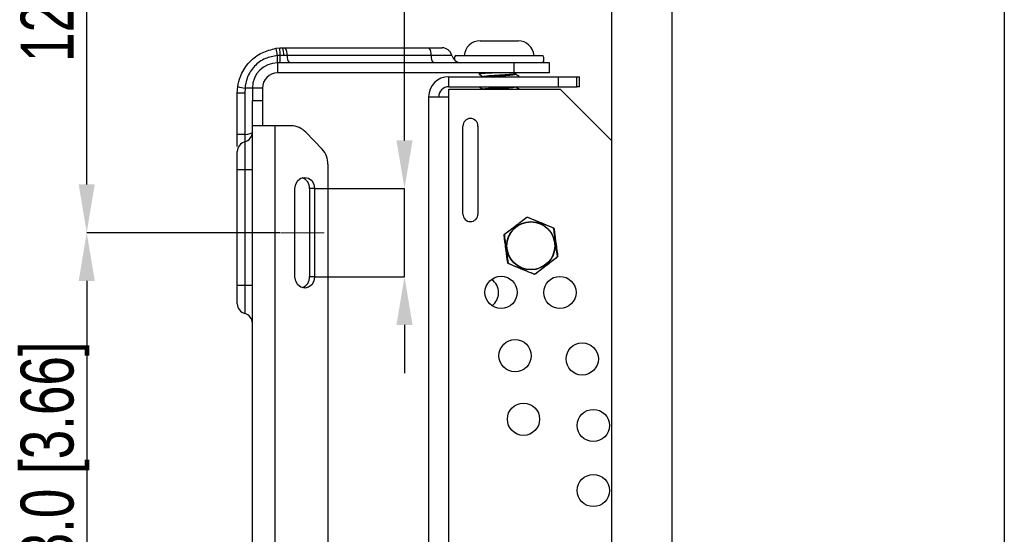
# Model space of a CAD drawing. Header units: millimetres. Extents: x 0 to 1262, y 0 to 420.
# Tile 95 of 99: x 1071 to 1137, y 184 to 218. Entities that reach past the tile are written whole.
import ezdxf

# ---------------------------------------------------------------- set-up
doc = ezdxf.new("R2010")
doc.units = ezdxf.units.MM
doc.header["$PDSIZE"] = -1
doc.layers.add('SLD-0', color=7, linetype='Continuous')
doc.styles.add('SLDTEXTSTYLE0', font='TXT', dxfattribs={"width": 0.75})
doc.dimstyles.new('SLDDIMSTYLE1', dxfattribs={"dimtxt": 3.5, "dimasz": 3.2, "dimexe": 0, "dimexo": 0.0625, "dimgap": 0.875, "dimtad": 1, "dimdec": 1, "dimlfac": 3, "dimrnd": 1e-09, "dimzin": 12, "dimdsep": 46, "dimtxsty": 'SLDTEXTSTYLE0', "dimsah": 1, "dimcen": 0.09, "dimadec": 0, "dimazin": 3, "dimtfac": 1, "dimtdec": 1, "dimtmove": 0, "dimatfit": 0, "dimfxl": 1, "dimfrac": 2, "dimtolj": 1, "dimtzin": 12, "dimarcsym": 0})
doc.dimstyles.new('SLDDIMSTYLE2', dxfattribs={"dimtxt": 3.5, "dimasz": 3.2, "dimexe": 0, "dimexo": 0.0625, "dimgap": 0.875, "dimtad": 1, "dimdec": 1, "dimlfac": 3, "dimrnd": 1e-09, "dimzin": 12, "dimdsep": 46, "dimtxsty": 'SLDTEXTSTYLE0', "dimsah": 1, "dimcen": 0.09, "dimadec": 0, "dimazin": 3, "dimtfac": 1, "dimtdec": 1, "dimtofl": 0, "dimtmove": 0, "dimatfit": 3, "dimfxl": 1, "dimfrac": 2, "dimtolj": 1, "dimtzin": 12, "dimarcsym": 0})
doc.dimstyles.new('SLDDIMSTYLE3', dxfattribs={"dimtxt": 3.5, "dimasz": 3.2, "dimexe": 0, "dimexo": 0.0625, "dimgap": 0.875, "dimtad": 1, "dimdec": 1, "dimlfac": 3, "dimrnd": 1e-09, "dimzin": 4, "dimdsep": 46, "dimtxsty": 'SLDTEXTSTYLE0', "dimsah": 1, "dimcen": 0.09, "dimadec": 0, "dimazin": 1, "dimtfac": 1, "dimtdec": 1, "dimtofl": 0, "dimtmove": 0, "dimatfit": 3, "dimfxl": 1, "dimfrac": 2, "dimtolj": 1, "dimtzin": 12, "dimarcsym": 0})

# ---------------------------------------------------------------- blocks, each defined once
blk = doc.blocks.new('*D88')
at = {"layer": 'Defpoints', "color": 0, "transparency": 16777216}
for p in [(1075.926, 245.471), (1093.977, 245.471), (1088.76, 204.304)]:
    blk.add_point(p, dxfattribs=at)
at = {"layer": 'SLD-0', "color": 0, "lineweight": -2, "transparency": 16777216}
for p, q in [((1093.914, 245.471), (1075.926, 245.471)), ((1075.926, 207.504), (1075.926, 242.271)), ((1088.697, 204.304), (1075.926, 204.304))]:
    blk.add_line(p, q, dxfattribs=at)
at = {"layer": 'SLD-0', "color": 0, "transparency": 16777216}
for points in [[(1075.393, 242.271), (1076.459, 242.271), (1075.926, 245.471)], [(1075.393, 207.504), (1076.459, 207.504), (1075.926, 204.304)]]:
    blk.add_solid(points, dxfattribs=at)
at = {"layer": 'SLD-0', "color": 0, "transparency": 16777216, "insert": (1071.551, 224.888), "char_height": 3.5, "attachment_point": 2, "rotation": 90, "style": 'SLDTEXTSTYLE0'}
blk.add_mtext('\\A1;123.5 [4.86]', dxfattribs=at)
blk = doc.blocks.new('*D89')
at = {"layer": 'Defpoints', "color": 0, "transparency": 16777216}
for p in [(1088.76, 204.304), (1075.926, 173.304), (1088.76, 173.304)]:
    blk.add_point(p, dxfattribs=at)
at = {"layer": 'SLD-0', "color": 0, "lineweight": -2, "transparency": 16777216}
for p, q in [((1088.697, 204.304), (1075.926, 204.304)), ((1075.926, 201.104), (1075.926, 176.504)), ((1088.697, 173.304), (1075.926, 173.304))]:
    blk.add_line(p, q, dxfattribs=at)
at = {"layer": 'SLD-0', "color": 0, "transparency": 16777216}
for points in [[(1075.393, 201.104), (1076.459, 201.104), (1075.926, 204.304)], [(1075.393, 176.504), (1076.459, 176.504), (1075.926, 173.304)]]:
    blk.add_solid(points, dxfattribs=at)
at = {"layer": 'SLD-0', "color": 0, "transparency": 16777216, "insert": (1071.551, 188.804), "char_height": 3.5, "attachment_point": 2, "rotation": 90, "style": 'SLDTEXTSTYLE0'}
blk.add_mtext('\\A1;93.0 [3.66]', dxfattribs=at)
blk = doc.blocks.new('*D90')
at = {"layer": 'Defpoints', "color": 0, "transparency": 16777216}
for p in [(1091.005, 207.221), (1091.005, 201.388), (1096.957, 201.388)]:
    blk.add_point(p, dxfattribs=at)
at = {"layer": 'SLD-0', "color": 0, "lineweight": -2, "transparency": 16777216}
for p, q in [((1096.957, 210.421), (1096.957, 238.81)), ((1091.067, 207.221), (1096.957, 207.221)), ((1096.957, 201.388), (1096.957, 207.221)), ((1091.067, 201.388), (1096.957, 201.388)), ((1096.957, 198.188), (1096.957, 194.988))]:
    blk.add_line(p, q, dxfattribs=at)
at = {"layer": 'SLD-0', "color": 0, "transparency": 16777216}
for points in [[(1096.424, 210.421), (1097.49, 210.421), (1096.957, 207.221)], [(1096.424, 198.188), (1097.49, 198.188), (1096.957, 201.388)]]:
    blk.add_solid(points, dxfattribs=at)
at = {"layer": 'SLD-0', "color": 0, "transparency": 16777216, "insert": (1092.582, 227.216), "char_height": 3.5, "attachment_point": 2, "rotation": 90, "style": 'SLDTEXTSTYLE0'}
blk.add_mtext('\\A1;17.5 [0.69]', dxfattribs=at)

msp = doc.modelspace()

# ---------------------------------------------------------------- linework, layer by layer
at = {"color": 7, "linetype": 'Continuous', "lineweight": 25}
for p, q in [((1136.654457, 340.627773), (1136.654457, 150.314287)), ((1110.654457, 336.601183), (1110.654457, 154.340877)), ((1114.642547, 333.9341), (1114.642547, 157.00796)), ((1101.971124, 217.02103), (1104.471124, 217.02103)), ((1088.458464, 216.519767), (1088.695117, 216.544665)), ((1088.890435, 216.55103), (1089.048174, 216.55103)), ((1089.048174, 216.55103), (1098.572104, 216.55103)), ((1098.572104, 216.55103), (1099.445226, 216.55103)), ((1088.738521, 216.050221), (1088.554457, 216.040539)), ((1088.554457, 215.554363), (1088.554457, 216.040539)), ((1088.738521, 215.554363), (1088.738521, 216.050221)), ((1089.193282, 216.052697), (1088.961624, 216.052697)), ((1098.717212, 216.052697), (1089.193282, 216.052697)), ((1100.09029, 216.052697), (1098.717212, 216.052697)), ((1100.331591, 216.038363), (1106.110657, 216.038363)), ((1088.554457, 215.554363), (1088.554457, 214.887697)), ((1104.214797, 215.554363), (1088.554457, 215.554363)), ((1104.214797, 214.887697), (1104.214797, 215.554363)), ((1106.552064, 215.554363), (1104.214797, 215.554363)), ((1106.552064, 214.887697), (1106.552064, 215.554363)), ((1106.552064, 215.554363), (1106.55235, 215.554363)), ((1106.55235, 214.887697), (1106.55235, 215.554363)), ((1104.214797, 214.887697), (1088.554457, 214.887697)), ((1099.887791, 213.97103), (1099.887791, 214.637697)), ((1099.887791, 214.637697), (1107.141827, 214.637697)), ((1101.887791, 214.856427), (1101.887791, 214.80432)), ((1101.937187, 214.887697), (1101.891536, 214.861229)), ((1106.552064, 214.887697), (1104.214797, 214.887697)), ((1104.277085, 214.849212), (1104.343409, 214.887697)), ((1104.554457, 214.637697), (1104.554457, 214.648113)), ((1106.55235, 214.887697), (1106.552064, 214.887697)), ((1107.141827, 213.97103), (1107.141827, 214.637697)), ((1107.141827, 214.637697), (1108.357477, 214.637697)), ((1108.357477, 213.97103), (1108.357477, 214.637697)), ((1108.357477, 214.637697), (1108.550008, 214.637697)), ((1108.550008, 213.97103), (1108.550008, 214.637697)), ((1085.890435, 213.55103), (1085.921826, 213.983887)), ((1086.401321, 213.887697), (1086.389113, 213.55103)), ((1086.887791, 213.887697), (1086.401321, 213.887697)), ((1087.554457, 213.887697), (1086.887791, 213.887697)), ((1086.887791, 213.887697), (1086.887791, 213.054363)), ((1087.554457, 213.887697), (1087.554457, 213.054363)), ((1099.887791, 213.97103), (1107.141827, 213.97103)), ((1099.887791, 213.304363), (1099.887791, 213.804363)), ((1099.887791, 213.804363), (1107.253707, 213.804363)), ((1101.887791, 213.97103), (1101.887791, 213.970986)), ((1104.554457, 213.804363), (1104.554457, 213.81478)), ((1107.141827, 213.97103), (1108.357477, 213.97103)), ((1107.253707, 213.804363), (1110.654457, 210.403613)), ((1108.550008, 213.97103), (1108.357477, 213.97103)), ((1086.389113, 213.55103), (1085.890435, 213.55103)), ((1085.890435, 210.809741), (1085.890435, 213.55103)), ((1086.389113, 213.55103), (1086.389113, 210.809741)), ((1098.554457, 213.304363), (1098.554457, 164.304363)), ((1098.554457, 213.304363), (1099.887791, 213.304363)), ((1099.887791, 164.304363), (1099.887791, 213.304363)), ((1086.887791, 213.054363), (1087.554457, 213.054363)), ((1086.887791, 211.387697), (1086.887791, 213.054363)), ((1087.554457, 213.054363), (1087.554457, 211.387697)), ((1086.887791, 166.22103), (1086.887791, 211.387697)), ((1088.387791, 211.387697), (1086.887791, 211.387697)), ((1088.387791, 166.22103), (1088.387791, 211.387697)), ((1089.458406, 211.387697), (1088.387791, 211.387697)), ((1100.821124, 205.537697), (1100.821124, 211.37103)), ((1101.821124, 211.37103), (1101.821124, 205.537697)), ((1086.389113, 210.809741), (1085.890435, 210.809741)), ((1091.509007, 209.828776), (1090.425616, 210.958143)), ((1086.389113, 210.325876), (1086.389113, 208.47103)), ((1085.890435, 208.47103), (1085.890435, 209.680721)), ((1091.889939, 208.839086), (1091.889939, 168.769641)), ((1085.890435, 200.804363), (1085.890435, 208.47103)), ((1086.389113, 208.47103), (1085.890435, 208.47103)), ((1086.389113, 208.47103), (1086.389113, 200.804363)), ((1086.887791, 208.47103), (1086.389113, 208.47103)), ((1089.705852, 201.387697), (1089.705852, 207.22103)), ((1091.00489, 207.22103), (1090.671557, 207.22103)), ((1090.671557, 207.22103), (1090.671557, 201.387697)), ((1091.00489, 207.22103), (1091.00489, 201.387697)), ((1091.00489, 201.387697), (1090.671557, 201.387697)), ((1085.890435, 199.594672), (1085.890435, 200.804363)), ((1086.389113, 200.804363), (1085.890435, 200.804363)), ((1086.389113, 200.804363), (1086.389113, 198.949518)), ((1086.887791, 200.804363), (1086.389113, 200.804363))]:
    msp.add_line(p, q, dxfattribs=at)
at = {"color": 7, "linetype": 'Continuous', "lineweight": 25, "flags": 128}
for points in [[(1089.705852, 207.22103), (1089.755294, 207.508043), (1089.896092, 207.75136), (1090.106811, 207.91394), (1090.355371, 207.97103), (1090.603931, 207.91394), (1090.81465, 207.75136), (1090.955448, 207.508043), (1091.00489, 207.22103)], [(1105.010988, 205.301989), (1105.01209, 205.302453), (1105.01354, 205.302427), (1105.015311, 205.30191), (1105.017368, 205.300914), (1105.019672, 205.299457), (1105.022176, 205.297567), (1105.024833, 205.295283), (1105.027592, 205.292647)], [(1105.134904, 205.318417), (1105.13372, 205.318578), (1105.132326, 205.318174), (1105.130751, 205.317214), (1105.129025, 205.315716), (1105.127181, 205.313709), (1105.125255, 205.311233), (1105.123285, 205.308335), (1105.121308, 205.305071)], [(1106.780175, 204.638663), (1106.781127, 204.63794), (1106.78183, 204.636671), (1106.782268, 204.634879), (1106.782433, 204.6326), (1106.782323, 204.629876), (1106.781939, 204.626763), (1106.78129, 204.623319), (1106.780386, 204.619613)], [(1103.56833, 204.1112), (1103.564668, 204.110129), (1103.561361, 204.10897), (1103.558472, 204.107746), (1103.556059, 204.106479), (1103.554167, 204.105196), (1103.552835, 204.103921), (1103.552086, 204.102678), (1103.551937, 204.101492)], [(1103.599669, 204.21702), (1103.598937, 204.216075), (1103.59859, 204.214666), (1103.598634, 204.212822), (1103.599068, 204.210578), (1103.599884, 204.207978), (1103.601066, 204.205071), (1103.60259, 204.201916), (1103.604429, 204.198573)], [(1106.85636, 204.539562), (1106.855907, 204.540668), (1106.85486, 204.541673), (1106.853241, 204.542557), (1106.851081, 204.543304), (1106.848421, 204.543897), (1106.845313, 204.544327), (1106.841818, 204.544584), (1106.838004, 204.544663)], [(1107.037819, 202.677758), (1107.039658, 202.674415), (1107.041182, 202.671259), (1107.042364, 202.668353), (1107.04318, 202.665753), (1107.043614, 202.663509), (1107.043658, 202.661665), (1107.043311, 202.660256), (1107.042579, 202.659311)], [(1107.090311, 202.774839), (1107.090161, 202.773653), (1107.089413, 202.77241), (1107.088081, 202.771135), (1107.086189, 202.769851), (1107.083776, 202.768585), (1107.080887, 202.767361), (1107.07758, 202.766202), (1107.073918, 202.765131)], [(1103.804244, 202.331667), (1103.80043, 202.331747), (1103.796935, 202.332004), (1103.793827, 202.332434), (1103.791167, 202.333027), (1103.789007, 202.333773), (1103.787388, 202.334657), (1103.786341, 202.335662), (1103.785888, 202.336769)], [(1103.861862, 202.256718), (1103.860958, 202.253011), (1103.860308, 202.249568), (1103.859925, 202.246454), (1103.859814, 202.243731), (1103.85998, 202.241451), (1103.860418, 202.23966), (1103.86112, 202.23839), (1103.862073, 202.237668)], [(1091.00489, 201.387697), (1090.955448, 201.100684), (1090.81465, 200.857367), (1090.603931, 200.694787), (1090.355371, 200.637697), (1090.106811, 200.694787), (1089.896092, 200.857367), (1089.755294, 201.100684), (1089.705852, 201.387697)], [(1105.520939, 201.57126), (1105.518963, 201.567996), (1105.516993, 201.565098), (1105.515067, 201.562621), (1105.513223, 201.560615), (1105.511497, 201.559117), (1105.509922, 201.558157), (1105.508528, 201.557753), (1105.507344, 201.557914)], [(1105.614656, 201.583684), (1105.617415, 201.581048), (1105.620072, 201.578763), (1105.622576, 201.576874), (1105.62488, 201.575417), (1105.626937, 201.574421), (1105.628708, 201.573904), (1105.630158, 201.573878), (1105.63126, 201.574342)]]:
    msp.add_lwpolyline(points, dxfattribs=at)
at = {"color": 7, "linetype": 'Continuous', "lineweight": 25}
for centre, radius in [((1105.321124, 203.438165), 1.598958), ((1105.321124, 203.438165), 1.583333), ((1103.348657, 200.349574), 1.066667), ((1107.24314, 200.344142), 1.066667), ((1104.274621, 196.153994), 1.066667), ((1108.720365, 195.936491), 1.066667), ((1104.831647, 191.942284), 1.066667), ((1109.452826, 191.528793), 1.066667), ((1109.454457, 187.216471), 1.066667)]:
    msp.add_circle(centre, radius, dxfattribs=at)
for centre, radius, start, end in [((1101.971124, 215.949803), 1.071227, 90, 175.25783874), ((1104.471124, 215.949803), 1.071227, 4.74216126, 90), ((1085.866792, 215.751405), 2.703173, 6.1401586, 16.51370286), ((1082.303961, 215.7345), 6.442301, 2.80905568, 7.22448361), ((1087.89107, 216.154015), 1.075338, 354.59357718, 21.66631287), ((1088.576963, 216.143526), 0.622977, 351.61643985, 40.85325843), ((1098.100893, 216.143526), 0.622977, 351.61643985, 40.85325843), ((1099.445226, 215.884363), 0.666667, 14.62549876, 90), ((1089.809602, 215.961867), 0.622977, 171.61643985, 220.85325843), ((1099.333532, 215.961867), 0.622977, 171.61643985, 220.85325843), ((1100.735355, 216.22103), 0.666667, 194.62549876, 265.19783119), ((1100.672652, 215.796363), 0.418195, 144.64242908, 185.34196397), ((1105.769596, 215.796363), 0.418195, 324.64242908, 35.35757092), ((1088.554457, 213.887697), 1.666667, 90, 180), ((1088.554457, 213.887697), 1, 90, 180), ((1099.887791, 213.304363), 1.333333, 90, 180), ((1086.691385, 216.576819), 2.704721, 253.46958313, 263.84353927), ((1099.887791, 213.304363), 0.666667, 90, 180), ((1101.321124, 211.37103), 0.5, 0, 180), ((1089.441187, 210.045231), 1.342576, 42.84135202, 89.26514175), ((1086.221124, 210.97103), 0.666667, 284.59488955, 0), ((1086.557101, 209.680721), 0.666667, 104.59488955, 180), ((1090.458397, 208.856241), 1.431644, 359.31341145, 42.79003742), ((1089.943483, 207.259315), 0.729079, 356.9898988, 70.34574329), ((1101.321124, 205.537697), 0.5, 180, 0), ((1089.943483, 201.349411), 0.729079, 289.65425671, 3.0101012), ((1102.121124, 200.321499), 1.066667, 0, 56.17158282), ((1102.121124, 200.321499), 1.066667, 306.44884208, 0), ((1086.557101, 199.594672), 0.666667, 180, 255.40511045), ((1086.221124, 198.304363), 0.666667, 0, 75.40511045)]:
    msp.add_arc(centre, radius, start, end, dxfattribs=at)
msp.add_ellipse((1086.221124, 210.97103), major_axis=(0.666667, 0), ratio=0.25, start_param=4.967117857, end_param=6.283185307, dxfattribs=at)
for points, knots in [([(1085.921826, 213.983887), (1085.97026, 214.208803), (1086.089675, 214.763338), (1086.427957, 215.302793), (1086.91334, 215.836119), (1087.494612, 216.285581), (1088.140219, 216.442444), (1088.458464, 216.519767)], [0, 0, 0, 0, 0.179681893, 0.443010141, 0.483599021, 0.745445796, 1, 1, 1, 1]), ([(1088.695117, 216.544665), (1088.714583, 216.54584), (1088.779704, 216.549769), (1088.844799, 216.55051), (1088.890435, 216.55103)], [0, 0, 0, 0, 0.29892827, 1, 1, 1, 1]), ([(1088.554457, 216.040539), (1088.27797, 215.993019), (1087.710975, 215.895571), (1087.196499, 215.512786), (1086.776771, 215.045195), (1086.497361, 214.566518), (1086.428786, 214.081828), (1086.401321, 213.887697)], [0, 0, 0, 0, 0.251915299, 0.516603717, 0.557820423, 0.822895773, 1, 1, 1, 1]), ([(1088.961624, 216.052697), (1088.909527, 216.052496), (1088.835273, 216.052209), (1088.760756, 216.050678), (1088.738521, 216.050221)], [0, 0, 0, 0, 0.701599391, 1, 1, 1, 1]), ([(1101.893517, 214.798431), (1101.938732, 214.772224), (1102.029283, 214.719741), (1102.119829, 214.66719), (1102.165163, 214.640879)], [0, 0, 0, 0, 0.499331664, 1, 1, 1, 1]), ([(1102.813033, 214.887697), (1102.766598, 214.885302), (1102.573179, 214.87533), (1102.28514, 214.857932), (1102.015754, 214.836057), (1101.885028, 214.817276), (1101.901105, 214.807136), (1101.90557, 214.80432)], [0, 0, 0, 0, 0.08524402, 0.355077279, 0.623485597, 0.895431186, 1, 1, 1, 1]), ([(1101.905814, 214.861511), (1101.913866, 214.868419), (1101.924033, 214.87714), (1102.025856, 214.885879), (1102.047034, 214.887697)], [0, 0, 0, 0, 0.792013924, 1, 1, 1, 1]), ([(1102.158604, 214.646952), (1102.168157, 214.65427), (1102.187382, 214.668996), (1102.36577, 214.692402), (1102.633445, 214.713587), (1102.968628, 214.737332), (1103.333495, 214.758607), (1103.685204, 214.781881), (1103.982386, 214.804096), (1104.201662, 214.826342), (1104.251847, 214.841623), (1104.277021, 214.849288)], [0, 0, 0, 0, 0.110658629, 0.222673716, 0.332564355, 0.444839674, 0.554822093, 0.66669713, 0.777626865, 0.888456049, 1, 1, 1, 1]), ([(1102.364368, 214.637697), (1102.415694, 214.642725), (1102.529848, 214.653907), (1102.779498, 214.671968), (1103.072683, 214.691607), (1103.380191, 214.709452), (1103.673812, 214.729117), (1103.931297, 214.748269), (1104.129809, 214.766325), (1104.259449, 214.786061), (1104.275728, 214.798309), (1104.283705, 214.80431)], [0, 0, 0, 0, 0.09315537, 0.207188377, 0.321732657, 0.433829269, 0.54843668, 0.662365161, 0.774757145, 0.889641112, 1, 1, 1, 1]), ([(1104.53763, 214.658399), (1104.492468, 214.684638), (1104.402281, 214.737037), (1104.312852, 214.789362), (1104.268205, 214.815486)], [0, 0, 0, 0, 0.500755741, 1, 1, 1, 1]), ([(1104.50662, 214.637697), (1104.530537, 214.641168), (1104.579206, 214.648231), (1104.528852, 214.655308), (1104.503244, 214.658907)], [0, 0, 0, 0, 0.491428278, 1, 1, 1, 1]), ([(1101.893517, 213.965098), (1101.93875, 213.938882), (1102.029307, 213.886397), (1102.119847, 213.833847), (1102.165163, 213.807546)], [0, 0, 0, 0, 0.49949597, 1, 1, 1, 1]), ([(1102.178634, 213.807561), (1102.1702, 213.810282), (1102.138744, 213.820433), (1102.210018, 213.838053), (1102.386293, 213.861247), (1102.665632, 213.882581), (1103.004995, 213.906315), (1103.36935, 213.927466), (1103.712603, 213.950285), (1103.887433, 213.964353), (1103.970407, 213.97103)], [0, 0, 0, 0, 0.050297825, 0.18757827, 0.325763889, 0.461781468, 0.600546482, 0.736339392, 0.874867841, 1, 1, 1, 1]), ([(1102.364368, 213.804363), (1102.415694, 213.809391), (1102.529848, 213.820574), (1102.779498, 213.838635), (1103.072683, 213.858274), (1103.380191, 213.876119), (1103.673812, 213.895784), (1103.931297, 213.914936), (1104.129809, 213.932992), (1104.259449, 213.952728), (1104.275728, 213.964976), (1104.283705, 213.970976)], [0, 0, 0, 0, 0.09315537, 0.207188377, 0.321732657, 0.433829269, 0.54843668, 0.662365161, 0.774757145, 0.889641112, 1, 1, 1, 1]), ([(1104.53763, 213.825065), (1104.492501, 213.851294), (1104.408741, 213.899974), (1104.325591, 213.948602), (1104.287242, 213.97103)], [0, 0, 0, 0, 0.538790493, 1, 1, 1, 1]), ([(1104.50662, 213.804363), (1104.530539, 213.807834), (1104.5792, 213.814896), (1104.528862, 213.821971), (1104.503267, 213.825569)], [0, 0, 0, 0, 0.491543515, 1, 1, 1, 1]), ([(1085.890435, 210.016476), (1085.890435, 210.076441), (1085.890435, 210.232376), (1085.890435, 210.511334), (1085.890435, 210.724129), (1085.890435, 210.809741)], [0, 0, 0, 0, 0.271902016, 0.707069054, 1, 1, 1, 1]), ([(1086.389113, 210.809741), (1086.387877, 210.772718), (1086.384816, 210.680983), (1086.383356, 210.56137), (1086.382803, 210.448349), (1086.383621, 210.364171), (1086.385811, 210.328102), (1086.38845, 210.326322), (1086.389113, 210.325876)], [0, 0, 0, 0, 0.145976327, 0.361691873, 0.50022314, 0.713872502, 0.928144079, 1, 1, 1, 1]), ([(1103.599669, 204.21702), (1103.805709, 204.375416), (1104.274245, 204.735609), (1104.746442, 205.098616), (1105.010988, 205.301989)], [0, 0, 0, 0, 0.439753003, 1, 1, 1, 1]), ([(1105.027592, 205.292647), (1104.761424, 205.089331), (1104.477262, 204.872271), (1104.118374, 204.595889), (1103.908244, 204.433766), (1103.721078, 204.288875), (1103.604429, 204.198573)], [0, 0, 0, 0, 0.559895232, 0.597747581, 0.749301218, 1, 1, 1, 1]), ([(1105.010988, 205.301989), (1105.01591, 205.305447), (1105.030728, 205.315858), (1105.060373, 205.326768), (1105.098874, 205.329795), (1105.122935, 205.322197), (1105.134904, 205.318417)], [0, 0, 0, 0, 0.139601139, 0.4202554, 0.711600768, 1, 1, 1, 1]), ([(1105.121308, 205.305071), (1105.112279, 205.3079), (1105.094191, 205.313566), (1105.064912, 205.311287), (1105.042456, 205.303023), (1105.031312, 205.295244), (1105.027592, 205.292647)], [0, 0, 0, 0, 0.289218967, 0.579348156, 0.85957697, 1, 1, 1, 1]), ([(1106.780386, 204.619613), (1106.471226, 204.748463), (1106.141164, 204.886024), (1105.722367, 205.05864), (1105.476899, 205.159556), (1105.257837, 205.249201), (1105.121308, 205.305071)], [0, 0, 0, 0, 0.559895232, 0.597747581, 0.749301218, 1, 1, 1, 1]), ([(1105.134904, 205.318417), (1105.375099, 205.219179), (1105.921303, 204.993511), (1106.471775, 204.76608), (1106.780175, 204.638663)], [0, 0, 0, 0, 0.439753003, 1, 1, 1, 1]), ([(1106.780175, 204.638663), (1106.785631, 204.636129), (1106.802056, 204.628502), (1106.826326, 204.608284), (1106.848199, 204.576454), (1106.853649, 204.551818), (1106.85636, 204.539562)], [0, 0, 0, 0, 0.139601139, 0.4202554, 0.711600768, 1, 1, 1, 1]), ([(1103.551937, 204.101492), (1103.551404, 204.107484), (1103.549796, 204.125522), (1103.55517, 204.156649), (1103.571799, 204.191507), (1103.59041, 204.208544), (1103.599669, 204.21702)], [0, 0, 0, 0, 0.139601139, 0.4202554, 0.711600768, 1, 1, 1, 1]), ([(1103.785888, 202.336769), (1103.751734, 202.594403), (1103.674066, 203.180263), (1103.595791, 203.770701), (1103.551937, 204.101492)], [0, 0, 0, 0, 0.439753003, 1, 1, 1, 1]), ([(1103.604429, 204.198573), (1103.597464, 204.192167), (1103.583513, 204.179336), (1103.570847, 204.15284), (1103.566776, 204.12926), (1103.567941, 204.11572), (1103.56833, 204.1112)], [0, 0, 0, 0, 0.289218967, 0.579348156, 0.85957697, 1, 1, 1, 1]), ([(1103.56833, 204.1112), (1103.611322, 203.779034), (1103.657221, 203.424412), (1103.71713, 202.975415), (1103.752469, 202.712376), (1103.784365, 202.477839), (1103.804244, 202.331667)], [0, 0, 0, 0, 0.559895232, 0.597747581, 0.749301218, 1, 1, 1, 1]), ([(1106.838004, 204.544663), (1106.835939, 204.553898), (1106.831802, 204.572395), (1106.815189, 204.596612), (1106.796804, 204.611928), (1106.784495, 204.617689), (1106.780386, 204.619613)], [0, 0, 0, 0, 0.289218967, 0.579348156, 0.85957697, 1, 1, 1, 1]), ([(1107.073918, 202.765131), (1107.030926, 203.097297), (1106.985026, 203.451919), (1106.925117, 203.900916), (1106.889779, 204.163955), (1106.857883, 204.398492), (1106.838004, 204.544663)], [0, 0, 0, 0, 0.559895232, 0.597747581, 0.749301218, 1, 1, 1, 1]), ([(1106.85636, 204.539562), (1106.890514, 204.281928), (1106.968182, 203.696067), (1107.046457, 203.10563), (1107.090311, 202.774839)], [0, 0, 0, 0, 0.439753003, 1, 1, 1, 1]), ([(1105.614656, 201.583684), (1105.880824, 201.786999), (1106.164986, 202.00406), (1106.523874, 202.280441), (1106.734004, 202.442565), (1106.92117, 202.587456), (1107.037819, 202.677758)], [0, 0, 0, 0, 0.559895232, 0.597747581, 0.749301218, 1, 1, 1, 1]), ([(1107.037819, 202.677758), (1107.044784, 202.684163), (1107.058735, 202.696994), (1107.071401, 202.723491), (1107.075472, 202.74707), (1107.074307, 202.760611), (1107.073918, 202.765131)], [0, 0, 0, 0, 0.289218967, 0.579348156, 0.85957697, 1, 1, 1, 1]), ([(1107.090311, 202.774839), (1107.090844, 202.768847), (1107.092452, 202.750809), (1107.087078, 202.719681), (1107.070449, 202.684824), (1107.051838, 202.667786), (1107.042579, 202.659311)], [0, 0, 0, 0, 0.139601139, 0.4202554, 0.711600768, 1, 1, 1, 1]), ([(1103.862073, 202.237668), (1103.856617, 202.240202), (1103.840192, 202.247829), (1103.815922, 202.268047), (1103.794049, 202.299876), (1103.788599, 202.324513), (1103.785888, 202.336769)], [0, 0, 0, 0, 0.139601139, 0.4202554, 0.711600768, 1, 1, 1, 1]), ([(1103.804244, 202.331667), (1103.806309, 202.322433), (1103.810446, 202.303936), (1103.827059, 202.279718), (1103.845444, 202.264403), (1103.857753, 202.258641), (1103.861862, 202.256718)], [0, 0, 0, 0, 0.289218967, 0.579348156, 0.85957697, 1, 1, 1, 1]), ([(1103.861862, 202.256718), (1104.171022, 202.127868), (1104.501083, 201.990307), (1104.919881, 201.817691), (1105.165349, 201.716775), (1105.384411, 201.62713), (1105.520939, 201.57126)], [0, 0, 0, 0, 0.559895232, 0.597747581, 0.749301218, 1, 1, 1, 1]), ([(1105.507344, 201.557914), (1105.267149, 201.657152), (1104.720945, 201.88282), (1104.170473, 202.110251), (1103.862073, 202.237668)], [0, 0, 0, 0, 0.439753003, 1, 1, 1, 1]), ([(1107.042579, 202.659311), (1106.836539, 202.500915), (1106.368003, 202.140722), (1105.895806, 201.777715), (1105.63126, 201.574342)], [0, 0, 0, 0, 0.439753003, 1, 1, 1, 1]), ([(1105.63126, 201.574342), (1105.626337, 201.570883), (1105.61152, 201.560472), (1105.581875, 201.549563), (1105.543374, 201.546535), (1105.519313, 201.554134), (1105.507344, 201.557914)], [0, 0, 0, 0, 0.139601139, 0.4202554, 0.711600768, 1, 1, 1, 1]), ([(1105.520939, 201.57126), (1105.529969, 201.568431), (1105.548057, 201.562765), (1105.577336, 201.565044), (1105.599792, 201.573308), (1105.610936, 201.581087), (1105.614656, 201.583684)], [0, 0, 0, 0, 0.289218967, 0.579348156, 0.85957697, 1, 1, 1, 1])]:
    msp.add_open_spline(points, degree=3, knots=knots, dxfattribs=at)
at = {"layer": 'SLD-0', "color": 250, "lineweight": 18}
msp.add_line((1088.759895, 204.304363), (1091.63094, 204.304363), dxfattribs=at)

# ---------------------------------------------------------------- dimensions: what is measured, and where the dimension line sits
at = {"layer": 'SLD-0', "color": 250}
for base, p1, p2, dimstyle, picture, middle in [((1075.925897, 245.47103), (1088.759895, 204.304363), (1093.976537, 245.47103), 'SLDDIMSTYLE2', '*D88', (1075.925897, 224.887697)), ((1096.956917, 201.387697), (1091.00489, 207.22103), (1091.00489, 201.387697), 'SLDDIMSTYLE1', '*D90', (1096.956917, 227.216031)), ((1075.925897, 173.304363), (1088.759895, 204.304363), (1088.759895, 173.304363), 'SLDDIMSTYLE3', '*D89', (1075.925897, 188.804363))]:
    dim = msp.add_linear_dim(base=base, p1=p1, p2=p2, angle=90, dimstyle=dimstyle, dxfattribs=at)
    dim.commit()
    dim.dimension.update_dxf_attribs({"geometry": picture, "text_midpoint": middle, "dimtype": 160})

doc.saveas('drawing.dxf')
